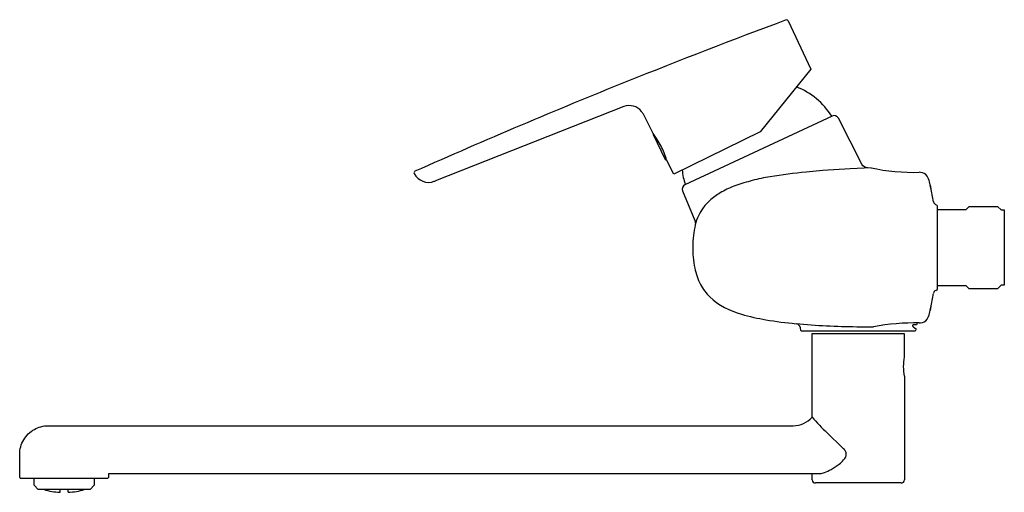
# Model space of a CAD drawing. Header units: millimetres. Extents: x -310 to 0, y -77 to 72.
import ezdxf

# ---------------------------------------------------------------- set-up
doc = ezdxf.new("R2010")
doc.units = ezdxf.units.MM
doc.header["$MEASUREMENT"] = 0
doc.layers.add('PLANNING', color=1, linetype='Continuous')

# ---------------------------------------------------------------- blocks, each defined once
blk = doc.blocks.new('253250_r')
at = {"layer": 'PLANNING'}
for p, q in [((-68.05, 71.32, 0), (-60.95, 56.07, 0)), ((-60.95, 56.07, 0), (-76.86, 36.42, 0)), ((-119.78, 44.37, 0), (-179.05, 21.02, 0)), ((-110.58, 35.93, 0), (-113.63, 41.94, 0)), ((-110.58, 35.6, 0), (-110.58, 35.6, 0)), ((-110.58, 35.6, 0), (-106.72, 27.69, 0)), ((-76.86, 36.42, 0), (-104.06, 23.15, 0)), ((-106.72, 27.69, 0), (-106.72, 27.69, 0)), ((-106.34, 27.66, 0), (-106.45, 27.6, 0)), ((-104.06, 23.15, 0), (-106.31, 27.56, 0)), ((-48.5, 24.83, 0), (-57.13, 24.25, 0)), ((-41.96, 25.11, 0), (-48.5, 24.83, 0)), ((-57.13, 24.25, 0), (-62.39, 23.78, 0)), ((-26.43, 23.65, 0), (-26.79, 23.68, 0)), ((-22.9, 17.78, 0), (-23.53, 20.68, 0)), ((-23.33, 19.75, 0), (-23.14, 18.54, 0)), ((-22.32, 14.36, 0), (-22.9, 17.78, 0)), ((-21.15, 13.21, 0), (-21.57, 13.45, 0)), ((-21.05, 13.02, 0), (-21.15, 13.21, 0)), ((-21.05, -13.02, 0), (-21.05, 13.02, 0)), ((-12, 12), (-11.03, 12.97)), ((-11.03, 12.97), (-2.14, 12.97)), ((-2.14, 12.97), (-1, 11.85)), ((-21, 12), (-12, 12)), ((-1, 11.85), (0, 11.85)), ((0, 11.85), (0, -11.85)), ((-12, -12), (-21, -12)), ((-11.03, -12.97), (-12, -12)), ((-1, -11.85), (-2.14, -12.97)), ((0, -11.85), (-1, -11.85)), ((-22.91, -17.81, 0), (-22.33, -14.37, 0)), ((-21.57, -13.45, 0), (-21.15, -13.21, 0)), ((-21.15, -13.21, 0), (-21.05, -13.02, 0)), ((-2.14, -12.97), (-11.03, -12.97)), ((-23.53, -20.68, 0), (-22.91, -17.81, 0)), ((-23.14, -18.53, 0), (-23.33, -19.75, 0)), ((-26.79, -23.68, 0), (-26.43, -23.65, 0)), ((-60.47, -53.29), (-60.44, -27)), ((-60.44, -27), (-31.5, -27)), ((-46.44, -24.86, 0), (-41.17, -24.91, 0)), ((-31.5, -27), (-31.48, -34.39)), ((-31.47, -40.45), (-31.47, -73)), ((-295.97, -56), (-66.47, -56)), ((-51.05, -62.8), (-55.8, -58.2)), ((-309.97, -72.3), (-309.97, -65.03)), ((-281.97, -71), (-58.06, -71)), ((-281.97, -71), (-281.97, -72.3)), ((-60.47, -73), (-60.47, -71)), ((-309.97, -72.3), (-309.77, -72.5)), ((-309.77, -72.5), (-282.2, -72.5)), ((-305.42, -74.7), (-305.42, -72.5)), ((-286.52, -72.5), (-286.52, -74.7)), ((-282.2, -72.5), (-282.01, -72.31)), ((-32.5, -74), (-59.44, -74)), ((-304.12, -76), (-305.42, -74.7)), ((-287.82, -76), (-304.12, -76)), ((-294.67, -76.93), (-294.67, -76)), ((-286.52, -74.7), (-287.82, -76))]:
    blk.add_line(p, q, dxfattribs=at)
for points in [[(-42.95, 25.09, -0.28904), (-44.83, 26.21), (-52.25, 40.73, 0.400024), (-54.21, 41.39), (-100.57, 19.77, 0.39863), (-101.31, 17.81), (-97.4, 8.49), (-97.25, 7.4)], [(-28.63, -24.97), (-28.03, -25.28, -0.2833), (-27.86, -25.59), (-27.95, -26.07, -0.339006), (-28.24, -26.3), (-63.76, -26.3, -0.324597), (-64.05, -26.07), (-64.21, -25.17, 0.329612), (-65.5, -23.91)], [(-27.5, -23.69), (-27.52, -24.1), (-27.65, -24.3), (-28.71, -24.3), (-28.87, -24.36), (-28.92, -24.66, -0.452369), (-28.65, -25.01)]]:
    blk.add_lwpolyline(points, format="xyb", dxfattribs=at)
for centre, radius, start, end in [((629.99, -1812.37, 0), 2009.33, 110.34745, 111.87943), ((-68.51, 71.11, 0), 0.5, 25, 110.3474), ((626.63, -1803.67, 0), 2000, 111.88301, 113.95932), ((-73.85, 29.14, 0), 23, 31.9798, 68.4877), ((-118.08, 39.67, 0), 5, 39.5025, 109.8933), ((-117.97, 39.77, 0), 4.85, 26.5959, 39.5025), ((-110.4, 35.69, 0), 0.2, 124.9581, 205.9806), ((-131.53, 20.02, 0), 26.31, 26.913, 37.2186), ((-130.92, 20.19, 0), 25.69, 16.6564, 27.1802), ((-106.54, 27.78, 0), 0.201, 206.3493, 295.6492), ((-28.55, 86.17, 0), 62.51, 257.6128, 271.6168), ((-185.35, 23.54, 0), 0.5, 113.9593, 206.0443), ((-181.26, 25.61, 0), 5.08, 206.8524, 290.83), ((-78.57, 26.94, 0), 23, 186.253, 198.0202), ((-64.36, -36.12, 0), 59.14, 99.0988, 104.6767), ((-39.36, -192.24, 0), 217.24, 96.0846, 99.0988), ((-26.38, 21.15, 0), 2.49, 32.4781, 91.0107), ((-29.63, 19.23, 0), 6.26, 13.3988, 31.4024), ((-194.09, 59.31, 0), 41.13, 290.83, 291.432), ((-75.93, -5.36, 0), 26.32, 109.1312, 119.6987), ((-61.62, -46.61, 0), 69.98, 104.6767, 109.1312), ((-77.35, -2.86, 0), 23.44, 119.6987, 129.9285), ((-80.48, 2.37, 0), 17.54, 144.5501, 154.1537), ((-83.57, 4.57, 0), 13.76, 129.9285, 144.5501), ((-20.78, 14.87, 0), 1.62, 198.2419, 241.0957), ((-83.65, 3.91, 0), 14.02, 154.1537, 166.5159), ((-20.79, -14.87, 0), 1.62, 118.8723, 161.9308), ((-29.63, -19.23, 0), 6.27, 328.6018, 346.6085), ((-44.26, 210.28, 0), 235.15, 264.8053, 269.469), ((-28.34, -90.43, 0), 66.76, 88.6656, 101.0772), ((-26.38, -21.16, 0), 2.49, 268.9895, 327.5219), ((-17.21, -37.4), 14.59, 168.0862, 192.066), ((-66.47, -48), 8, 269.9939, 318.5965), ((-25.2, -24.39), 45.6, 219.3371, 227.8529), ((-59.47, -73), 1, 180, 271.5432), ((-32.5, -72.97), 1.03, 270, 358.4568), ((-296.3, -56.46), 20.49, 252.9432, 267.2844), ((-335.08, -76.38), 37.81, 359.1736, 0.5791), ((-295.64, -56.48), 20.47, 272.7096, 287.0666)]:
    blk.add_arc(centre, radius, start, end, dxfattribs=at)
for points, knots in [([(-97.29, 7.17, 0), (-97.82, 4.94, 0), (-98.28, 0.39, 0), (-97.77, -6.03, 0), (-96.02, -11.55, 0), (-91.5, -17.49, 0), (-83.89, -20.88, 0), (-74.54, -22.91, 0), (-68.72, -23.62, 0), (-65.56, -23.91, 0)], [372.281721, 372.281721, 372.281721, 372.281721, 379.153932, 385.964789, 391.486878, 396.393483, 407.866703, 415.730384, 425.30423, 425.30423, 425.30423, 425.30423]), ([(-309.97, -65.03), (-309.96, -63.37), (-309.3, -61), (-307.33, -58.48), (-304.83, -56.62), (-302.54, -56.01), (-299.35, -55.99), (-297.66, -56), (-295.97, -56)], [6.904179, 6.904179, 6.904179, 6.904179, 11.656655, 14.032892, 16.40913, 20.923981, 20.923981, 25.993288, 25.993288, 25.993288, 25.993288]), ([(-58.06, -71), (-57.57, -71), (-56.33, -70.69), (-54.31, -69.64), (-52.26, -68.31), (-50.69, -66.96), (-49.86, -65.82), (-49.67, -64.71), (-50.16, -63.63), (-50.71, -63.09), (-51.05, -62.8)], [95.546198, 95.546198, 95.546198, 95.546198, 97.027176, 99.31896, 102.393359, 104.322173, 105.541767, 106.544027, 107.617877, 108.914486, 108.914486, 108.914486, 108.914486])]:
    blk.add_open_spline(points, degree=3, knots=knots, dxfattribs=at)

msp = doc.modelspace()

# ---------------------------------------------------------------- block references
msp.add_blockref('253250_r', (0, 0))

doc.saveas('drawing.dxf')
